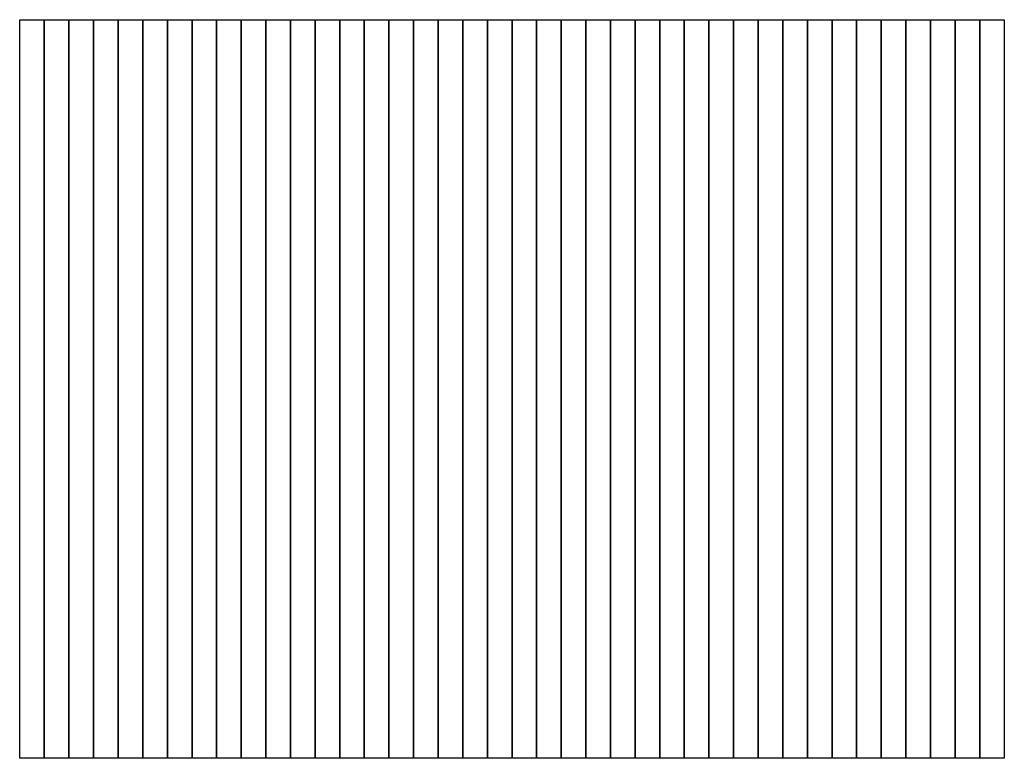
# Model space of a CAD drawing. Header units: millimetres. Extents: x -50 to 3950, y -1500 to 1500.
import ezdxf

# ---------------------------------------------------------------- set-up
doc = ezdxf.new("R2010")
doc.units = ezdxf.units.MM

msp = doc.modelspace()

# ---------------------------------------------------------------- linework, layer by layer
for p, q in [((-50, -1500), (-50, 1500)), ((-50, 1500), (50, 1500)), ((50, 1500), (50, -1500)), ((50, -1500), (50, 1500)), ((50, 1500), (150, 1500)), ((150, 1500), (150, -1500)), ((150, -1500), (150, 1500)), ((150, 1500), (250, 1500)), ((250, 1500), (250, -1500)), ((250, -1500), (250, 1500)), ((250, 1500), (350, 1500)), ((350, 1500), (350, -1500)), ((350, -1500), (350, 1500)), ((350, 1500), (450, 1500)), ((450, 1500), (450, -1500)), ((450, -1500), (450, 1500)), ((450, 1500), (550, 1500)), ((550, 1500), (550, -1500)), ((550, -1500), (550, 1500)), ((550, 1500), (650, 1500)), ((650, 1500), (650, -1500)), ((650, -1500), (650, 1500)), ((650, 1500), (750, 1500)), ((750, 1500), (750, -1500)), ((750, -1500), (750, 1500)), ((750, 1500), (850, 1500)), ((850, 1500), (850, -1500)), ((850, -1500), (850, 1500)), ((850, 1500), (950, 1500)), ((950, 1500), (950, -1500)), ((950, -1500), (950, 1500)), ((950, 1500), (1050, 1500)), ((1050, 1500), (1050, -1500)), ((1050, -1500), (1050, 1500)), ((1050, 1500), (1150, 1500)), ((1150, 1500), (1150, -1500)), ((1150, -1500), (1150, 1500)), ((1150, 1500), (1250, 1500)), ((1250, 1500), (1250, -1500)), ((1250, -1500), (1250, 1500)), ((1250, 1500), (1350, 1500)), ((1350, 1500), (1350, -1500)), ((1350, -1500), (1350, 1500)), ((1350, 1500), (1450, 1500)), ((1450, 1500), (1450, -1500)), ((1450, -1500), (1450, 1500)), ((1450, 1500), (1550, 1500)), ((1550, 1500), (1550, -1500)), ((1550, -1500), (1550, 1500)), ((1550, 1500), (1650, 1500)), ((1650, 1500), (1650, -1500)), ((1650, -1500), (1650, 1500)), ((1650, 1500), (1750, 1500)), ((1750, 1500), (1750, -1500)), ((1750, -1500), (1750, 1500)), ((1750, 1500), (1850, 1500)), ((1850, 1500), (1850, -1500)), ((1850, -1500), (1850, 1500)), ((1850, 1500), (1950, 1500)), ((1950, 1500), (1950, -1500)), ((1950, -1500), (1950, 1500)), ((1950, 1500), (2050, 1500)), ((2050, 1500), (2050, -1500)), ((2050, -1500), (2050, 1500)), ((2050, 1500), (2150, 1500)), ((2150, 1500), (2150, -1500)), ((2150, -1500), (2150, 1500)), ((2150, 1500), (2250, 1500)), ((2250, 1500), (2250, -1500)), ((2250, -1500), (2250, 1500)), ((2250, 1500), (2350, 1500)), ((2350, 1500), (2350, -1500)), ((2350, -1500), (2350, 1500)), ((2350, 1500), (2450, 1500)), ((2450, 1500), (2450, -1500)), ((2450, -1500), (2450, 1500)), ((2450, 1500), (2550, 1500)), ((2550, 1500), (2550, -1500)), ((2550, -1500), (2550, 1500)), ((2550, 1500), (2650, 1500)), ((2650, 1500), (2650, -1500)), ((2650, -1500), (2650, 1500)), ((2650, 1500), (2750, 1500)), ((2750, 1500), (2750, -1500)), ((2750, -1500), (2750, 1500)), ((2750, 1500), (2850, 1500)), ((2850, 1500), (2850, -1500)), ((2850, -1500), (2850, 1500)), ((2850, 1500), (2950, 1500)), ((2950, 1500), (2950, -1500)), ((2950, -1500), (2950, 1500)), ((2950, 1500), (3050, 1500)), ((3050, 1500), (3050, -1500)), ((3050, -1500), (3050, 1500)), ((3050, 1500), (3150, 1500)), ((3150, 1500), (3150, -1500)), ((3150, -1500), (3150, 1500)), ((3150, 1500), (3250, 1500)), ((3250, 1500), (3250, -1500)), ((3250, -1500), (3250, 1500)), ((3250, 1500), (3350, 1500)), ((3350, 1500), (3350, -1500)), ((3350, -1500), (3350, 1500)), ((3350, 1500), (3450, 1500)), ((3450, 1500), (3450, -1500)), ((3450, -1500), (3450, 1500)), ((3450, 1500), (3550, 1500)), ((3550, 1500), (3550, -1500)), ((3550, -1500), (3550, 1500)), ((3550, 1500), (3650, 1500)), ((3650, 1500), (3650, -1500)), ((3650, -1500), (3650, 1500)), ((3650, 1500), (3750, 1500)), ((3750, 1500), (3750, -1500)), ((3750, -1500), (3750, 1500)), ((3750, 1500), (3850, 1500)), ((3850, 1500), (3850, -1500)), ((3850, -1500), (3850, 1500)), ((3850, 1500), (3950, 1500)), ((3950, 1500), (3950, -1500)), ((50, -1500), (-50, -1500)), ((150, -1500), (50, -1500)), ((250, -1500), (150, -1500)), ((350, -1500), (250, -1500)), ((450, -1500), (350, -1500)), ((550, -1500), (450, -1500)), ((650, -1500), (550, -1500)), ((750, -1500), (650, -1500)), ((850, -1500), (750, -1500)), ((950, -1500), (850, -1500)), ((1050, -1500), (950, -1500)), ((1150, -1500), (1050, -1500)), ((1250, -1500), (1150, -1500)), ((1350, -1500), (1250, -1500)), ((1450, -1500), (1350, -1500)), ((1550, -1500), (1450, -1500)), ((1650, -1500), (1550, -1500)), ((1750, -1500), (1650, -1500)), ((1850, -1500), (1750, -1500)), ((1950, -1500), (1850, -1500)), ((2050, -1500), (1950, -1500)), ((2150, -1500), (2050, -1500)), ((2250, -1500), (2150, -1500)), ((2350, -1500), (2250, -1500)), ((2450, -1500), (2350, -1500)), ((2550, -1500), (2450, -1500)), ((2650, -1500), (2550, -1500)), ((2750, -1500), (2650, -1500)), ((2850, -1500), (2750, -1500)), ((2950, -1500), (2850, -1500)), ((3050, -1500), (2950, -1500)), ((3150, -1500), (3050, -1500)), ((3250, -1500), (3150, -1500)), ((3350, -1500), (3250, -1500)), ((3450, -1500), (3350, -1500)), ((3550, -1500), (3450, -1500)), ((3650, -1500), (3550, -1500)), ((3750, -1500), (3650, -1500)), ((3850, -1500), (3750, -1500)), ((3950, -1500), (3850, -1500))]:
    msp.add_line(p, q)

doc.saveas('drawing.dxf')
